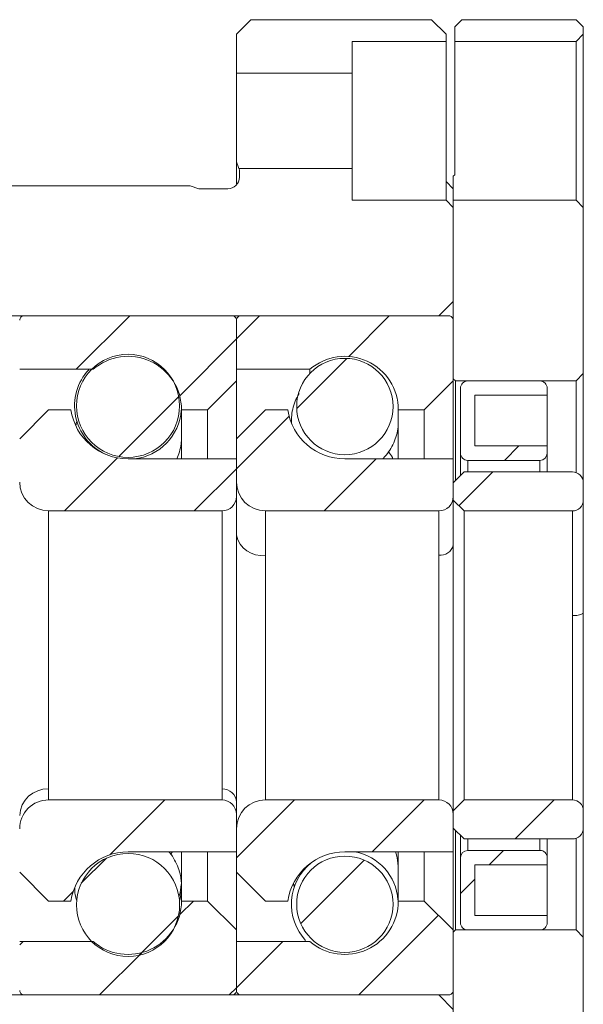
# Model space of a CAD drawing. Header units: millimetres. Extents: x 109 to 223, y 63 to 132.
# Tile 4 of 4: x 204 to 223, y 89 to 123. Entities that reach past the tile are written whole.
import ezdxf

# ---------------------------------------------------------------- set-up
doc = ezdxf.new("R2010")
doc.units = ezdxf.units.MM

msp = doc.modelspace()

# ---------------------------------------------------------------- hatches: boundary and pattern name
at = {"linetype": 'Continuous', "lineweight": 0}
h = msp.add_hatch(dxfattribs=at)
h.set_pattern_fill('ANSI31', style=0)
edge = h.paths.add_edge_path(flags=0)
edge.add_spline(control_points=[(206.227, 111.352), (207.616, 112.552), (209.286, 111.788), (209.286, 109.952)], knot_values=[0, 0, 0, 0, 0.897892, 0.897892, 0.897892, 0.897892], weights=[0.676215, 0.412994, 0.412994, 0.676215], degree=3, periodic=0)
edge.add_line((209.286, 109.952), (210.186, 109.952))
edge.add_line((210.186, 109.952), (211.186, 110.952))
edge.add_line((211.186, 110.952), (211.186, 113.052))
edge.add_spline(control_points=[(211.186, 113.052), (211.186, 113.14), (211.124, 113.202), (211.036, 113.202)], knot_values=[0.063141, 0.063141, 0.063141, 0.063141, 0.936859, 0.936859, 0.936859, 0.936859], weights=[0.692245, 0.557076, 0.557076, 0.692245], degree=3, periodic=0)
edge.add_line((211.036, 113.202), (203.836, 113.202))
edge.add_spline(control_points=[(203.836, 113.202), (203.748, 113.202), (203.686, 113.14), (203.686, 113.052)], knot_values=[0.063141, 0.063141, 0.063141, 0.063141, 0.936859, 0.936859, 0.936859, 0.936859], weights=[0.692245, 0.557076, 0.557076, 0.692245], degree=3, periodic=0)
edge.add_line((203.686, 113.052), (203.686, 111.352))
edge.add_line((203.686, 111.352), (206.227, 111.352))
h = msp.add_hatch(dxfattribs=at)
h.set_pattern_fill('ANSI31', style=0)
edge = h.paths.add_edge_path(flags=0)
edge.add_spline(control_points=[(213.727, 111.352), (215.116, 112.552), (216.786, 111.788), (216.786, 109.952)], knot_values=[0, 0, 0, 0, 0.897892, 0.897892, 0.897892, 0.897892], weights=[0.543054, 0.331666, 0.331666, 0.543054], degree=3, periodic=0)
edge.add_line((216.786, 109.952), (217.686, 109.952))
edge.add_line((217.686, 109.952), (218.686, 110.952))
edge.add_line((218.686, 110.952), (218.686, 113.052))
edge.add_spline(control_points=[(218.686, 113.052), (218.686, 113.14), (218.624, 113.202), (218.536, 113.202)], knot_values=[0.063141, 0.063141, 0.063141, 0.063141, 0.936859, 0.936859, 0.936859, 0.936859], weights=[0.555927, 0.447375, 0.447375, 0.555927], degree=3, periodic=0)
edge.add_line((218.536, 113.202), (211.336, 113.202))
edge.add_spline(control_points=[(211.336, 113.202), (211.248, 113.202), (211.186, 113.14), (211.186, 113.052)], knot_values=[0.063141, 0.063141, 0.063141, 0.063141, 0.936859, 0.936859, 0.936859, 0.936859], weights=[0.555927, 0.447375, 0.447375, 0.555927], degree=3, periodic=0)
edge.add_line((211.186, 113.052), (211.186, 111.352))
edge.add_line((211.186, 111.352), (213.727, 111.352))
h = msp.add_hatch(dxfattribs=at)
h.set_pattern_fill('ANSI31', style=0)
edge = h.paths.add_edge_path(flags=0)
edge.add_spline(control_points=[(207.436, 108.305), (207.637, 108.305), (207.84, 108.339), (208.029, 108.406), (208.217, 108.472), (208.397, 108.572), (208.552, 108.697), (208.708, 108.822), (208.844, 108.976), (208.95, 109.145), (209.055, 109.314), (209.133, 109.504), (209.176, 109.699), (209.22, 109.894), (209.23, 110.099), (209.207, 110.297), (209.184, 110.495), (209.126, 110.692), (209.038, 110.871), (208.95, 111.051), (208.83, 111.217), (208.688, 111.357), (208.546, 111.498), (208.378, 111.615), (208.198, 111.7), (208.017, 111.786), (207.819, 111.841), (207.621, 111.861), (207.422, 111.882), (207.218, 111.869), (207.023, 111.823), (206.829, 111.776), (206.64, 111.696), (206.472, 111.588), (206.305, 111.48), (206.153, 111.342), (206.03, 111.185), (205.907, 111.027), (205.81, 110.846), (205.746, 110.657), (205.683, 110.468), (205.651, 110.266), (205.653, 110.066), (205.656, 109.866), (205.693, 109.664), (205.761, 109.477), (205.829, 109.289), (205.931, 109.111), (206.058, 108.957), (206.184, 108.803), (206.339, 108.668), (206.51, 108.564), (206.68, 108.461), (206.871, 108.385), (207.066, 108.344), (207.188, 108.318), (207.312, 108.305), (207.436, 108.305)], knot_values=[0, 0, 0, 0, 0.001203, 0.001203, 0.001203, 0.0024, 0.0024, 0.0024, 0.003597, 0.003597, 0.003597, 0.004795, 0.004795, 0.004795, 0.005992, 0.005992, 0.005992, 0.007189, 0.007189, 0.007189, 0.008387, 0.008387, 0.008387, 0.009584, 0.009584, 0.009584, 0.010781, 0.010781, 0.010781, 0.011979, 0.011979, 0.011979, 0.013176, 0.013176, 0.013176, 0.014373, 0.014373, 0.014373, 0.015571, 0.015571, 0.015571, 0.016768, 0.016768, 0.016768, 0.017965, 0.017965, 0.017965, 0.019162, 0.019162, 0.019162, 0.02036, 0.02036, 0.02036, 0.021557, 0.021557, 0.021557, 0.022295, 0.022295, 0.022295, 0.022295], weights=[1, 1, 1, 1, 1, 1, 1, 1, 1, 1, 1, 1, 1, 1, 1, 1, 1, 1, 1, 1, 1, 1, 1, 1, 1, 1, 1, 1, 1, 1, 1, 1, 1, 1, 1, 1, 1, 1, 1, 1, 1, 1, 1, 1, 1, 1, 1, 1, 1, 1, 1, 1, 1, 1, 1, 1, 1, 1], degree=3, periodic=0)
h = msp.add_hatch(dxfattribs=at)
h.set_pattern_fill('ANSI31', style=0)
edge = h.paths.add_edge_path(flags=0)
edge.add_spline(control_points=[(214.936, 108.397), (215.053, 108.397), (215.17, 108.41), (215.285, 108.434), (215.467, 108.473), (215.645, 108.544), (215.805, 108.641), (215.964, 108.739), (216.109, 108.865), (216.227, 109.009), (216.345, 109.154), (216.44, 109.32), (216.504, 109.496), (216.567, 109.671), (216.601, 109.86), (216.603, 110.047), (216.605, 110.233), (216.575, 110.423), (216.515, 110.6), (216.456, 110.776), (216.364, 110.945), (216.249, 111.092), (216.134, 111.239), (215.992, 111.368), (215.835, 111.469), (215.678, 111.57), (215.501, 111.644), (215.32, 111.687), (215.138, 111.73), (214.947, 111.742), (214.761, 111.723), (214.575, 111.703), (214.391, 111.651), (214.222, 111.571), (214.053, 111.491), (213.896, 111.381), (213.764, 111.25), (213.631, 111.119), (213.519, 110.963), (213.437, 110.795), (213.356, 110.627), (213.302, 110.443), (213.28, 110.258), (213.258, 110.072), (213.269, 109.881), (213.31, 109.699), (213.351, 109.517), (213.423, 109.339), (213.522, 109.181), (213.621, 109.023), (213.749, 108.879), (213.895, 108.763), (214.04, 108.646), (214.208, 108.553), (214.384, 108.491), (214.56, 108.43), (214.75, 108.397), (214.936, 108.397)], knot_values=[0, 0, 0, 0, 0.000701, 0.000701, 0.000701, 0.00183, 0.00183, 0.00183, 0.00296, 0.00296, 0.00296, 0.004089, 0.004089, 0.004089, 0.005219, 0.005219, 0.005219, 0.006348, 0.006348, 0.006348, 0.007478, 0.007478, 0.007478, 0.008607, 0.008607, 0.008607, 0.009737, 0.009737, 0.009737, 0.010866, 0.010866, 0.010866, 0.011996, 0.011996, 0.011996, 0.013125, 0.013125, 0.013125, 0.014255, 0.014255, 0.014255, 0.015385, 0.015385, 0.015385, 0.016514, 0.016514, 0.016514, 0.017644, 0.017644, 0.017644, 0.018773, 0.018773, 0.018773, 0.019903, 0.019903, 0.019903, 0.021032, 0.021032, 0.021032, 0.021032], weights=[1, 1, 1, 1, 1, 1, 1, 1, 1, 1, 1, 1, 1, 1, 1, 1, 1, 1, 1, 1, 1, 1, 1, 1, 1, 1, 1, 1, 1, 1, 1, 1, 1, 1, 1, 1, 1, 1, 1, 1, 1, 1, 1, 1, 1, 1, 1, 1, 1, 1, 1, 1, 1, 1, 1, 1, 1, 1], degree=3, periodic=0)
h = msp.add_hatch(dxfattribs=at)
h.set_pattern_fill('ANSI31', style=0)
edge = h.paths.add_edge_path(flags=0)
edge.add_line((219.186, 108.202), (221.686, 108.202))
edge.add_spline(control_points=[(221.686, 108.202), (221.833, 108.202), (221.936, 108.305), (221.936, 108.452)], knot_values=[0, 0, 0, 0, 0.873717, 0.873717, 0.873717, 0.873717], weights=[0.478289, 0.384897, 0.384897, 0.478289], degree=3, periodic=0)
edge.add_line((221.936, 108.452), (221.936, 108.702))
edge.add_line((221.936, 108.702), (219.436, 108.702))
edge.add_line((219.436, 108.702), (219.436, 110.452))
edge.add_line((219.436, 110.452), (221.936, 110.452))
edge.add_line((221.936, 110.452), (221.936, 110.702))
edge.add_spline(control_points=[(221.936, 110.702), (221.936, 110.848), (221.833, 110.952), (221.686, 110.952)], knot_values=[0, 0, 0, 0, 0.873717, 0.873717, 0.873717, 0.873717], weights=[0.478289, 0.384897, 0.384897, 0.478289], degree=3, periodic=0)
edge.add_line((221.686, 110.952), (219.186, 110.952))
edge.add_spline(control_points=[(219.186, 110.952), (219.04, 110.952), (218.936, 110.848), (218.936, 110.702)], knot_values=[0.063141, 0.063141, 0.063141, 0.063141, 0.936859, 0.936859, 0.936859, 0.936859], weights=[0.478289, 0.384897, 0.384897, 0.478289], degree=3, periodic=0)
edge.add_line((218.936, 110.702), (218.936, 108.452))
edge.add_spline(control_points=[(218.936, 108.452), (218.936, 108.305), (219.04, 108.202), (219.186, 108.202)], knot_values=[0.063141, 0.063141, 0.063141, 0.063141, 0.936859, 0.936859, 0.936859, 0.936859], weights=[0.478289, 0.384897, 0.384897, 0.478289], degree=3, periodic=0)
h = msp.add_hatch(dxfattribs=at)
h.set_pattern_fill('ANSI31', style=0)
edge = h.paths.add_edge_path(flags=0)
edge.add_spline(control_points=[(203.686, 107.452), (203.686, 106.866), (204.1, 106.452), (204.686, 106.452)], knot_values=[0, 0, 0, 0, 0.873717, 0.873717, 0.873717, 0.873717], weights=[0.692245, 0.557076, 0.557076, 0.692245], degree=3, periodic=0)
edge.add_line((204.686, 106.452), (210.686, 106.452))
edge.add_spline(control_points=[(210.686, 106.452), (210.979, 106.452), (211.186, 106.659), (211.186, 106.952)], knot_values=[0, 0, 0, 0, 0.873717, 0.873717, 0.873717, 0.873717], weights=[0.692245, 0.557076, 0.557076, 0.692245], degree=3, periodic=0)
edge.add_line((211.186, 106.952), (211.186, 108.252))
edge.add_line((211.186, 108.252), (207.436, 108.252))
edge.add_spline(control_points=[(207.436, 108.252), (206.4, 108.252), (205.614, 108.927), (205.459, 109.952)], knot_values=[0.067632, 0.067632, 0.067632, 0.067632, 0.932368, 0.932368, 0.932368, 0.932368], weights=[0.695322, 0.583277, 0.583277, 0.695322], degree=3, periodic=0)
edge.add_line((205.459, 109.952), (204.686, 109.952))
edge.add_line((204.686, 109.952), (203.686, 108.952))
edge.add_line((203.686, 108.952), (203.686, 107.452))
h = msp.add_hatch(dxfattribs=at)
h.set_pattern_fill('ANSI31', style=0)
edge = h.paths.add_edge_path(flags=0)
edge.add_spline(control_points=[(211.186, 107.452), (211.186, 106.866), (211.6, 106.452), (212.186, 106.452)], knot_values=[0, 0, 0, 0, 0.873717, 0.873717, 0.873717, 0.873717], weights=[0.555927, 0.447375, 0.447375, 0.555927], degree=3, periodic=0)
edge.add_line((212.186, 106.452), (218.186, 106.452))
edge.add_spline(control_points=[(218.186, 106.452), (218.479, 106.452), (218.686, 106.659), (218.686, 106.952)], knot_values=[0, 0, 0, 0, 0.873717, 0.873717, 0.873717, 0.873717], weights=[0.555927, 0.447375, 0.447375, 0.555927], degree=3, periodic=0)
edge.add_line((218.686, 106.952), (218.686, 108.252))
edge.add_line((218.686, 108.252), (214.936, 108.252))
edge.add_spline(control_points=[(214.936, 108.252), (213.9, 108.252), (213.114, 108.927), (212.959, 109.952)], knot_values=[0.067632, 0.067632, 0.067632, 0.067632, 0.932368, 0.932368, 0.932368, 0.932368], weights=[0.558398, 0.468417, 0.468417, 0.558398], degree=3, periodic=0)
edge.add_line((212.959, 109.952), (212.186, 109.952))
edge.add_line((212.186, 109.952), (211.186, 108.952))
edge.add_line((211.186, 108.952), (211.186, 107.452))
h = msp.add_hatch(dxfattribs=at)
h.set_pattern_fill('ANSI31', style=0)
edge = h.paths.add_edge_path(flags=0)
edge.add_line((218.686, 107.427), (218.686, 106.827))
edge.add_line((218.686, 106.827), (219.061, 106.452))
edge.add_line((219.061, 106.452), (222.811, 106.452))
edge.add_spline(control_points=[(222.811, 106.452), (223.031, 106.452), (223.186, 106.607), (223.186, 106.827)], knot_values=[0, 0, 0, 0, 0.873717, 0.873717, 0.873717, 0.873717], weights=[0.487699, 0.39247, 0.39247, 0.487699], degree=3, periodic=0)
edge.add_line((223.186, 106.827), (223.186, 107.427))
edge.add_spline(control_points=[(223.186, 107.427), (223.186, 107.647), (223.031, 107.802), (222.811, 107.802)], knot_values=[0, 0, 0, 0, 0.873717, 0.873717, 0.873717, 0.873717], weights=[0.487699, 0.39247, 0.39247, 0.487699], degree=3, periodic=0)
edge.add_line((222.811, 107.802), (219.061, 107.802))
edge.add_line((219.061, 107.802), (218.686, 107.427))
h = msp.add_hatch(dxfattribs=at)
h.set_pattern_fill('ANSI31', style=0)
edge = h.paths.add_edge_path(flags=0)
edge.add_spline(control_points=[(211.186, 95.952), (211.186, 96.245), (210.979, 96.452), (210.686, 96.452)], knot_values=[0.063141, 0.063141, 0.063141, 0.063141, 0.936859, 0.936859, 0.936859, 0.936859], weights=[0.692245, 0.557076, 0.557076, 0.692245], degree=3, periodic=0)
edge.add_line((210.686, 96.452), (204.686, 96.452))
edge.add_spline(control_points=[(204.686, 96.452), (204.1, 96.452), (203.686, 96.038), (203.686, 95.452)], knot_values=[0.063141, 0.063141, 0.063141, 0.063141, 0.936859, 0.936859, 0.936859, 0.936859], weights=[0.692245, 0.557076, 0.557076, 0.692245], degree=3, periodic=0)
edge.add_line((203.686, 95.452), (203.686, 93.952))
edge.add_line((203.686, 93.952), (204.686, 92.952))
edge.add_line((204.686, 92.952), (205.459, 92.952))
edge.add_spline(control_points=[(205.459, 92.952), (205.614, 93.976), (206.4, 94.652), (207.436, 94.652)], knot_values=[0, 0, 0, 0, 0.864735, 0.864735, 0.864735, 0.864735], weights=[0.695322, 0.583277, 0.583277, 0.695322], degree=3, periodic=0)
edge.add_line((207.436, 94.652), (211.186, 94.652))
edge.add_line((211.186, 94.652), (211.186, 95.952))
h = msp.add_hatch(dxfattribs=at)
h.set_pattern_fill('ANSI31', style=0)
edge = h.paths.add_edge_path(flags=0)
edge.add_spline(control_points=[(218.686, 95.952), (218.686, 96.245), (218.479, 96.452), (218.186, 96.452)], knot_values=[0.063141, 0.063141, 0.063141, 0.063141, 0.936859, 0.936859, 0.936859, 0.936859], weights=[0.555927, 0.447375, 0.447375, 0.555927], degree=3, periodic=0)
edge.add_line((218.186, 96.452), (212.186, 96.452))
edge.add_spline(control_points=[(212.186, 96.452), (211.6, 96.452), (211.186, 96.038), (211.186, 95.452)], knot_values=[0.063141, 0.063141, 0.063141, 0.063141, 0.936859, 0.936859, 0.936859, 0.936859], weights=[0.555927, 0.447375, 0.447375, 0.555927], degree=3, periodic=0)
edge.add_line((211.186, 95.452), (211.186, 93.952))
edge.add_line((211.186, 93.952), (212.186, 92.952))
edge.add_line((212.186, 92.952), (212.959, 92.952))
edge.add_spline(control_points=[(212.959, 92.952), (213.114, 93.976), (213.9, 94.652), (214.936, 94.652)], knot_values=[0, 0, 0, 0, 0.864735, 0.864735, 0.864735, 0.864735], weights=[0.558398, 0.468417, 0.468417, 0.558398], degree=3, periodic=0)
edge.add_line((214.936, 94.652), (218.686, 94.652))
edge.add_line((218.686, 94.652), (218.686, 95.952))
h = msp.add_hatch(dxfattribs=at)
h.set_pattern_fill('ANSI31', style=0)
edge = h.paths.add_edge_path(flags=0)
edge.add_spline(control_points=[(223.186, 96.077), (223.186, 96.297), (223.031, 96.452), (222.811, 96.452)], knot_values=[0.063141, 0.063141, 0.063141, 0.063141, 0.936859, 0.936859, 0.936859, 0.936859], weights=[0.487699, 0.39247, 0.39247, 0.487699], degree=3, periodic=0)
edge.add_line((222.811, 96.452), (219.061, 96.452))
edge.add_line((219.061, 96.452), (218.686, 96.077))
edge.add_line((218.686, 96.077), (218.686, 95.477))
edge.add_line((218.686, 95.477), (219.061, 95.102))
edge.add_line((219.061, 95.102), (222.811, 95.102))
edge.add_spline(control_points=[(222.811, 95.102), (223.031, 95.102), (223.186, 95.257), (223.186, 95.477)], knot_values=[0.063141, 0.063141, 0.063141, 0.063141, 0.936859, 0.936859, 0.936859, 0.936859], weights=[0.487699, 0.39247, 0.39247, 0.487699], degree=3, periodic=0)
edge.add_line((223.186, 95.477), (223.186, 96.077))
h = msp.add_hatch(dxfattribs=at)
h.set_pattern_fill('ANSI31', style=0)
edge = h.paths.add_edge_path(flags=0)
edge.add_spline(control_points=[(207.436, 94.599), (207.236, 94.599), (207.032, 94.564), (206.843, 94.498), (206.655, 94.431), (206.476, 94.332), (206.32, 94.207), (206.165, 94.082), (206.028, 93.928), (205.923, 93.759), (205.817, 93.589), (205.739, 93.4), (205.696, 93.205), (205.652, 93.01), (205.642, 92.805), (205.665, 92.607), (205.689, 92.409), (205.747, 92.212), (205.834, 92.032), (205.922, 91.853), (206.042, 91.687), (206.184, 91.546), (206.326, 91.406), (206.494, 91.289), (206.675, 91.204), (206.855, 91.118), (207.053, 91.063), (207.252, 91.042), (207.45, 91.022), (207.655, 91.035), (207.849, 91.081), (208.043, 91.127), (208.232, 91.208), (208.4, 91.316), (208.568, 91.424), (208.719, 91.562), (208.842, 91.719), (208.965, 91.877), (209.062, 92.057), (209.126, 92.246), (209.19, 92.436), (209.222, 92.638), (209.219, 92.838), (209.217, 93.037), (209.18, 93.239), (209.111, 93.427), (209.043, 93.614), (208.941, 93.793), (208.815, 93.947), (208.688, 94.101), (208.533, 94.236), (208.363, 94.34), (208.192, 94.443), (208.001, 94.519), (207.806, 94.56), (207.685, 94.586), (207.56, 94.599), (207.436, 94.599)], knot_values=[0, 0, 0, 0, 0.001203, 0.001203, 0.001203, 0.0024, 0.0024, 0.0024, 0.003597, 0.003597, 0.003597, 0.004795, 0.004795, 0.004795, 0.005992, 0.005992, 0.005992, 0.007189, 0.007189, 0.007189, 0.008387, 0.008387, 0.008387, 0.009584, 0.009584, 0.009584, 0.010781, 0.010781, 0.010781, 0.011979, 0.011979, 0.011979, 0.013176, 0.013176, 0.013176, 0.014373, 0.014373, 0.014373, 0.015571, 0.015571, 0.015571, 0.016768, 0.016768, 0.016768, 0.017965, 0.017965, 0.017965, 0.019162, 0.019162, 0.019162, 0.02036, 0.02036, 0.02036, 0.021557, 0.021557, 0.021557, 0.022295, 0.022295, 0.022295, 0.022295], weights=[1, 1, 1, 1, 1, 1, 1, 1, 1, 1, 1, 1, 1, 1, 1, 1, 1, 1, 1, 1, 1, 1, 1, 1, 1, 1, 1, 1, 1, 1, 1, 1, 1, 1, 1, 1, 1, 1, 1, 1, 1, 1, 1, 1, 1, 1, 1, 1, 1, 1, 1, 1, 1, 1, 1, 1, 1, 1], degree=3, periodic=0)
h = msp.add_hatch(dxfattribs=at)
h.set_pattern_fill('ANSI31', style=0)
edge = h.paths.add_edge_path(flags=0)
edge.add_spline(control_points=[(214.936, 94.506), (214.757, 94.506), (214.575, 94.477), (214.405, 94.42), (214.228, 94.36), (214.059, 94.269), (213.912, 94.155), (213.765, 94.04), (213.635, 93.899), (213.534, 93.742), (213.433, 93.585), (213.358, 93.408), (213.315, 93.227), (213.271, 93.045), (213.259, 92.854), (213.278, 92.668), (213.297, 92.482), (213.348, 92.298), (213.428, 92.129), (213.507, 91.96), (213.617, 91.802), (213.748, 91.669), (213.879, 91.536), (214.035, 91.424), (214.202, 91.342), (214.37, 91.26), (214.554, 91.206), (214.739, 91.184), (214.924, 91.161), (215.116, 91.171), (215.298, 91.212), (215.48, 91.252), (215.658, 91.325), (215.817, 91.423), (215.975, 91.522), (216.119, 91.649), (216.236, 91.794), (216.353, 91.94), (216.446, 92.107), (216.508, 92.283), (216.57, 92.459), (216.603, 92.648), (216.604, 92.835), (216.604, 93.022), (216.572, 93.211), (216.511, 93.387), (216.45, 93.563), (216.357, 93.732), (216.241, 93.878), (216.125, 94.024), (215.981, 94.151), (215.823, 94.251), (215.666, 94.35), (215.488, 94.423), (215.306, 94.465), (215.185, 94.492), (215.06, 94.506), (214.936, 94.506)], knot_values=[0, 0, 0, 0, 0.001076, 0.001076, 0.001076, 0.002197, 0.002197, 0.002197, 0.003318, 0.003318, 0.003318, 0.004439, 0.004439, 0.004439, 0.00556, 0.00556, 0.00556, 0.006681, 0.006681, 0.006681, 0.007802, 0.007802, 0.007802, 0.008923, 0.008923, 0.008923, 0.010044, 0.010044, 0.010044, 0.011164, 0.011164, 0.011164, 0.012285, 0.012285, 0.012285, 0.013406, 0.013406, 0.013406, 0.014527, 0.014527, 0.014527, 0.015648, 0.015648, 0.015648, 0.016769, 0.016769, 0.016769, 0.01789, 0.01789, 0.01789, 0.019011, 0.019011, 0.019011, 0.020132, 0.020132, 0.020132, 0.020871, 0.020871, 0.020871, 0.020871], weights=[1, 1, 1, 1, 1, 1, 1, 1, 1, 1, 1, 1, 1, 1, 1, 1, 1, 1, 1, 1, 1, 1, 1, 1, 1, 1, 1, 1, 1, 1, 1, 1, 1, 1, 1, 1, 1, 1, 1, 1, 1, 1, 1, 1, 1, 1, 1, 1, 1, 1, 1, 1, 1, 1, 1, 1, 1, 1], degree=3, periodic=0)
h = msp.add_hatch(dxfattribs=at)
h.set_pattern_fill('ANSI31', style=0)
edge = h.paths.add_edge_path(flags=0)
edge.add_line((221.936, 94.202), (221.936, 94.452))
edge.add_spline(control_points=[(221.936, 94.452), (221.936, 94.598), (221.833, 94.702), (221.686, 94.702)], knot_values=[0.063141, 0.063141, 0.063141, 0.063141, 0.936859, 0.936859, 0.936859, 0.936859], weights=[0.478289, 0.384897, 0.384897, 0.478289], degree=3, periodic=0)
edge.add_line((221.686, 94.702), (219.186, 94.702))
edge.add_spline(control_points=[(219.186, 94.702), (219.04, 94.702), (218.936, 94.598), (218.936, 94.452)], knot_values=[0, 0, 0, 0, 0.873717, 0.873717, 0.873717, 0.873717], weights=[0.478289, 0.384897, 0.384897, 0.478289], degree=3, periodic=0)
edge.add_line((218.936, 94.452), (218.936, 92.202))
edge.add_spline(control_points=[(218.936, 92.202), (218.936, 92.055), (219.04, 91.952), (219.186, 91.952)], knot_values=[0, 0, 0, 0, 0.873717, 0.873717, 0.873717, 0.873717], weights=[0.478289, 0.384897, 0.384897, 0.478289], degree=3, periodic=0)
edge.add_line((219.186, 91.952), (221.686, 91.952))
edge.add_spline(control_points=[(221.686, 91.952), (221.833, 91.952), (221.936, 92.055), (221.936, 92.202)], knot_values=[0.063141, 0.063141, 0.063141, 0.063141, 0.936859, 0.936859, 0.936859, 0.936859], weights=[0.478289, 0.384897, 0.384897, 0.478289], degree=3, periodic=0)
edge.add_line((221.936, 92.202), (221.936, 92.452))
edge.add_line((221.936, 92.452), (219.436, 92.452))
edge.add_line((219.436, 92.452), (219.436, 94.202))
edge.add_line((219.436, 94.202), (221.936, 94.202))
h = msp.add_hatch(dxfattribs=at)
h.set_pattern_fill('ANSI31', style=0)
edge = h.paths.add_edge_path(flags=0)
edge.add_spline(control_points=[(209.286, 92.952), (209.286, 91.116), (207.616, 90.352), (206.227, 91.552)], knot_values=[0.051054, 0.051054, 0.051054, 0.051054, 0.948946, 0.948946, 0.948946, 0.948946], weights=[0.676215, 0.412994, 0.412994, 0.676215], degree=3, periodic=0)
edge.add_line((206.227, 91.552), (203.686, 91.552))
edge.add_line((203.686, 91.552), (203.686, 89.852))
edge.add_spline(control_points=[(203.686, 89.852), (203.686, 89.764), (203.748, 89.702), (203.836, 89.702)], knot_values=[0, 0, 0, 0, 0.873717, 0.873717, 0.873717, 0.873717], weights=[0.692245, 0.557076, 0.557076, 0.692245], degree=3, periodic=0)
edge.add_line((203.836, 89.702), (211.036, 89.702))
edge.add_spline(control_points=[(211.036, 89.702), (211.124, 89.702), (211.186, 89.764), (211.186, 89.852)], knot_values=[0, 0, 0, 0, 0.873717, 0.873717, 0.873717, 0.873717], weights=[0.692245, 0.557076, 0.557076, 0.692245], degree=3, periodic=0)
edge.add_line((211.186, 89.852), (211.186, 91.952))
edge.add_line((211.186, 91.952), (210.186, 92.952))
edge.add_line((210.186, 92.952), (209.286, 92.952))
h = msp.add_hatch(dxfattribs=at)
h.set_pattern_fill('ANSI31', style=0)
edge = h.paths.add_edge_path(flags=0)
edge.add_spline(control_points=[(216.786, 92.952), (216.786, 91.116), (215.116, 90.352), (213.727, 91.552)], knot_values=[0.051054, 0.051054, 0.051054, 0.051054, 0.948946, 0.948946, 0.948946, 0.948946], weights=[0.543054, 0.331666, 0.331666, 0.543054], degree=3, periodic=0)
edge.add_line((213.727, 91.552), (211.186, 91.552))
edge.add_line((211.186, 91.552), (211.186, 89.852))
edge.add_spline(control_points=[(211.186, 89.852), (211.186, 89.764), (211.248, 89.702), (211.336, 89.702)], knot_values=[0, 0, 0, 0, 0.873717, 0.873717, 0.873717, 0.873717], weights=[0.555927, 0.447375, 0.447375, 0.555927], degree=3, periodic=0)
edge.add_line((211.336, 89.702), (218.536, 89.702))
edge.add_spline(control_points=[(218.536, 89.702), (218.624, 89.702), (218.686, 89.764), (218.686, 89.852)], knot_values=[0, 0, 0, 0, 0.873717, 0.873717, 0.873717, 0.873717], weights=[0.555927, 0.447375, 0.447375, 0.555927], degree=3, periodic=0)
edge.add_line((218.686, 89.852), (218.686, 91.952))
edge.add_line((218.686, 91.952), (217.686, 92.952))
edge.add_line((217.686, 92.952), (216.786, 92.952))

# ---------------------------------------------------------------- linework, layer by layer
at = {"color": 7, "linetype": 'Continuous', "lineweight": 15}
for p, q in [((211.186, 122.952), (211.686, 123.452)), ((211.686, 123.452), (217.936, 123.452)), ((217.936, 123.452), (218.436, 122.952)), ((218.736, 123.202), (218.986, 123.452)), ((218.986, 123.452), (222.936, 123.452)), ((222.936, 123.452), (223.186, 123.202)), ((218.736, 122.702), (218.736, 123.202)), ((223.186, 123.202), (223.186, 122.952)), ((211.186, 121.602), (211.186, 122.952)), ((215.186, 122.702), (218.436, 122.702)), ((215.186, 122.702), (215.186, 121.602)), ((218.436, 122.952), (218.436, 122.702)), ((218.436, 117.856), (218.436, 122.702)), ((218.736, 122.702), (218.736, 118.08)), ((218.736, 122.702), (222.936, 122.702)), ((222.936, 122.702), (223.186, 122.952)), ((222.936, 117.202), (222.936, 122.702)), ((223.186, 116.952), (223.186, 122.952)), ((211.186, 121.602), (211.186, 118.531)), ((211.186, 121.602), (215.186, 121.602)), ((215.186, 118.302), (215.186, 121.602)), ((211.186, 118.531), (211.186, 117.768)), ((211.27, 118.302), (211.286, 118.252)), ((215.186, 118.302), (211.27, 118.302)), ((211.286, 118.002), (211.286, 118.252)), ((215.186, 118.302), (215.186, 117.202)), ((218.736, 118.08), (218.686, 118.035)), ((218.686, 118.035), (218.686, 117.202)), ((183.686, 117.702), (209.586, 117.702)), ((209.586, 117.702), (209.886, 117.602)), ((209.886, 117.602), (210.886, 117.602)), ((218.436, 117.856), (218.436, 117.202)), ((218.686, 117.596), (218.436, 117.856)), ((218.436, 117.202), (215.186, 117.202)), ((218.686, 116.952), (218.436, 117.202)), ((218.686, 111.027), (218.686, 117.202)), ((222.936, 117.202), (218.686, 117.202)), ((218.686, 116.952), (218.686, 113.702)), ((223.186, 116.952), (222.936, 117.202)), ((223.186, 116.952), (223.186, 111.202)), ((218.186, 113.202), (218.686, 113.702)), ((190.136, 113.202), (218.186, 113.202)), ((203.836, 113.202), (211.036, 113.202)), ((211.336, 113.202), (218.536, 113.202)), ((211.186, 111.352), (211.186, 113.052)), ((211.186, 113.052), (211.186, 110.952)), ((218.686, 113.052), (218.686, 110.952)), ((203.686, 111.352), (206.227, 111.352)), ((211.186, 111.352), (213.727, 111.352)), ((213.727, 111.224), (213.727, 111.352)), ((222.936, 110.952), (223.186, 111.202)), ((223.186, 107.442), (223.186, 111.202)), ((210.186, 109.952), (211.186, 110.952)), ((211.186, 108.952), (211.186, 110.952)), ((217.686, 109.952), (218.686, 110.952)), ((218.686, 111.027), (218.761, 110.952)), ((218.686, 108.252), (218.686, 110.952)), ((218.761, 110.952), (222.936, 110.952)), ((218.761, 107.502), (218.761, 110.952)), ((219.186, 110.952), (221.686, 110.952)), ((222.936, 110.952), (222.936, 107.788)), ((218.936, 108.452), (218.936, 110.702)), ((219.436, 110.452), (221.936, 110.452)), ((219.436, 110.452), (219.436, 108.702)), ((221.936, 110.702), (221.936, 110.452)), ((221.936, 108.702), (221.936, 110.452)), ((203.686, 108.952), (204.686, 109.952)), ((204.686, 109.952), (205.459, 109.952)), ((209.286, 109.952), (210.186, 109.952)), ((209.286, 109.952), (209.286, 108.252)), ((210.186, 109.952), (210.186, 108.252)), ((211.186, 108.952), (212.186, 109.952)), ((212.186, 109.952), (212.959, 109.952)), ((216.786, 109.952), (217.686, 109.952)), ((216.786, 109.952), (216.786, 108.252)), ((217.686, 109.952), (217.686, 108.252)), ((211.186, 107.452), (211.186, 108.952)), ((219.436, 108.702), (221.936, 108.702)), ((221.936, 108.702), (221.936, 108.452)), ((218.936, 108.452), (218.936, 107.677)), ((221.936, 107.802), (221.936, 108.452)), ((207.436, 108.252), (211.186, 108.252)), ((211.186, 108.252), (211.186, 106.952)), ((214.936, 108.252), (218.686, 108.252)), ((218.686, 108.252), (218.686, 106.952)), ((219.186, 108.202), (221.686, 108.202)), ((219.186, 107.802), (219.186, 108.202)), ((221.686, 107.802), (221.686, 108.202)), ((218.686, 107.427), (219.061, 107.802)), ((219.061, 107.802), (222.811, 107.802)), ((218.686, 106.827), (218.686, 107.427)), ((223.186, 107.427), (223.186, 106.827)), ((211.186, 96.369), (211.186, 106.952)), ((218.686, 106.827), (219.061, 106.452)), ((218.686, 106.827), (218.686, 96.077)), ((218.686, 105.265), (218.686, 106.802)), ((223.186, 102.931), (223.186, 106.827)), ((204.686, 106.452), (210.686, 106.452)), ((204.686, 96.831), (204.686, 106.452)), ((210.686, 106.452), (210.686, 96.831)), ((212.186, 106.452), (218.186, 106.452)), ((212.186, 104.918), (212.186, 106.452)), ((218.186, 106.452), (218.186, 104.918)), ((219.061, 106.452), (222.811, 106.452)), ((219.061, 106.452), (219.061, 96.452)), ((222.811, 106.452), (222.811, 102.828)), ((218.686, 96.102), (218.686, 105.265)), ((212.186, 96.452), (212.186, 104.918)), ((218.186, 104.918), (218.186, 96.452)), ((223.186, 96.077), (223.186, 102.931)), ((222.811, 102.828), (222.811, 96.452)), ((204.686, 96.452), (204.686, 96.831)), ((210.686, 96.831), (210.686, 96.452)), ((210.686, 96.452), (204.686, 96.452)), ((218.186, 96.452), (212.186, 96.452)), ((219.061, 96.452), (218.686, 96.077)), ((222.811, 96.452), (219.061, 96.452)), ((211.186, 95.952), (211.186, 96.369)), ((211.186, 95.952), (211.186, 94.652)), ((218.686, 95.477), (218.686, 96.077)), ((218.686, 95.952), (218.686, 94.652)), ((223.186, 96.077), (223.186, 95.477)), ((211.186, 93.952), (211.186, 95.452)), ((219.061, 95.102), (218.686, 95.477)), ((223.186, 91.702), (223.186, 95.464)), ((218.761, 91.952), (218.761, 95.402)), ((218.936, 95.227), (218.936, 94.452)), ((222.811, 95.102), (219.061, 95.102)), ((219.186, 94.702), (219.186, 95.102)), ((221.686, 94.702), (221.686, 95.102)), ((221.936, 94.452), (221.936, 95.102)), ((222.936, 95.112), (222.936, 91.952)), ((211.186, 94.652), (207.436, 94.652)), ((209.286, 94.652), (209.286, 93.596)), ((210.186, 94.652), (210.186, 92.952)), ((218.686, 94.652), (214.936, 94.652)), ((216.786, 94.652), (216.786, 92.952)), ((217.686, 94.652), (217.686, 92.952)), ((218.686, 91.952), (218.686, 94.652)), ((218.936, 92.202), (218.936, 94.452)), ((221.686, 94.702), (219.186, 94.702)), ((221.936, 94.452), (221.936, 94.202)), ((221.936, 94.202), (219.436, 94.202)), ((219.436, 94.202), (219.436, 92.452)), ((221.936, 92.452), (221.936, 94.202)), ((204.686, 92.952), (203.686, 93.952)), ((211.186, 91.952), (211.186, 93.952)), ((212.186, 92.952), (211.186, 93.952)), ((209.286, 93.596), (209.282, 93.558)), ((209.286, 93.596), (209.286, 92.952)), ((205.459, 92.952), (204.686, 92.952)), ((210.186, 92.952), (209.286, 92.952)), ((211.186, 91.952), (210.186, 92.952)), ((212.959, 92.952), (212.186, 92.952)), ((217.686, 92.952), (216.786, 92.952)), ((218.686, 91.952), (217.686, 92.952)), ((221.936, 92.452), (219.436, 92.452)), ((221.936, 92.452), (221.936, 92.202)), ((211.186, 91.952), (211.186, 89.852)), ((218.761, 91.952), (218.686, 91.877)), ((218.686, 91.952), (218.686, 89.852)), ((218.686, 85.702), (218.686, 91.877)), ((222.936, 91.952), (218.761, 91.952)), ((221.686, 91.952), (219.186, 91.952)), ((223.186, 91.702), (222.936, 91.952)), ((223.186, 91.702), (223.186, 85.952)), ((206.227, 91.552), (203.686, 91.552)), ((213.727, 91.552), (211.186, 91.552)), ((211.186, 89.852), (211.186, 91.552)), ((213.727, 91.552), (213.727, 91.555)), ((218.186, 89.702), (190.136, 89.702)), ((211.036, 89.702), (203.836, 89.702)), ((218.536, 89.702), (211.336, 89.702)), ((218.686, 89.202), (218.186, 89.702))]:
    msp.add_line(p, q, dxfattribs=at)
at = {"color": 7, "linetype": 'Continuous', "lineweight": 15, "flags": 128}
for points in [[(211.186, 118.531), (211.256, 118.339), (211.27, 118.302)], [(222.811, 102.828), (222.966, 102.837), (223.101, 102.865), (223.166, 102.897), (223.186, 102.931)], [(209.278, 93.524), (209.244, 93.232), (209.194, 93.099)]]:
    msp.add_lwpolyline(points, dxfattribs=at)
at = {"color": 7, "linetype": 'Continuous', "lineweight": 15}
for centre, radius in [((207.435, 110.088), 1.783), ((214.936, 110.065), 1.667), ((207.437, 92.816), 1.783), ((214.936, 92.839), 1.667)]:
    msp.add_circle(centre, radius, dxfattribs=at)
for centre, radius, start, end in [((210.886, 118.002), 0.4, 270.0002, 360), ((203.836, 113.052), 0.15, 89.9994, 180.0006), ((211.036, 113.052), 0.15, 359.9999, 90.0003), ((211.336, 113.052), 0.15, 89.9997, 180.0003), ((218.536, 113.052), 0.15, 359.9997, 90.0004), ((207.436, 109.952), 1.85, 0.0075, 130.8134), ((214.936, 109.952), 1.85, 0.0075, 130.8134), ((207.434, 110.087), 1.848, 137.3428, 244.8469), ((219.186, 110.702), 0.25, 89.9999, 180), ((221.686, 110.702), 0.25, 359.9998, 90.0003), ((207.437, 110.253), 2.001, 188.6417, 269.9852), ((207.452, 110.07), 1.828, 276.0434, 355.8684), ((214.937, 110.253), 2.001, 188.6417, 269.9852), ((219.186, 108.452), 0.25, 179.9999, 270.0001), ((221.686, 108.452), 0.25, 270, 0), ((222.811, 107.427), 0.375, 359.9999, 90.0001), ((204.686, 107.452), 1, 180, 269.9999), ((212.186, 107.452), 1, 180, 270), ((210.686, 106.952), 0.5, 270, 359.9999), ((218.186, 106.952), 0.5, 270, 0), ((222.811, 106.827), 0.375, 270, 0.0001), ((212.053, 105.794), 0.886, 191.8958, 278.6404), ((218.245, 105.367), 0.452, 262.4793, 346.9845), ((204.649, 95.868), 0.963, 87.7774, 177.7124), ((210.703, 96.347), 0.484, 2.5415, 91.9688), ((204.686, 95.452), 1, 90, 180.0001), ((210.686, 95.952), 0.5, 0, 90), ((212.186, 95.452), 1, 90, 180), ((218.186, 95.952), 0.5, 0, 90), ((222.811, 96.077), 0.375, 0, 89.9999), ((222.811, 95.477), 0.375, 269.9999, 0.0001), ((207.437, 92.651), 2.001, 90.0148, 171.3582), ((214.937, 92.651), 2.001, 90.0148, 171.3583), ((214.958, 92.861), 1.821, 4.0401, 79.4953), ((219.186, 94.452), 0.25, 90, 180), ((221.686, 94.452), 0.25, 359.9999, 90.0001), ((214.916, 92.84), 1.832, 128.5673, 223.1537), ((207.436, 92.952), 1.85, 229.1866, 359.9925), ((214.936, 92.952), 1.85, 229.1866, 359.9925), ((219.186, 92.202), 0.25, 179.9998, 270.0003), ((221.686, 92.202), 0.25, 269.9999, 360), ((203.836, 89.852), 0.15, 179.9994, 270.0006), ((211.036, 89.852), 0.15, 269.9998, 0.0001), ((211.336, 89.852), 0.15, 179.9996, 270.0004), ((218.536, 89.852), 0.15, 269.9997, 0.0002)]:
    msp.add_arc(centre, radius, start, end, dxfattribs=at)
for points, knots in [([(213.355, 110.513), (213.316, 110.447), (213.23, 110.297), (213.144, 110.042), (213.089, 109.769), (213.089, 109.587), (213.09, 109.502)], [0, 0, 0, 0, 0.215656, 0.486981, 0.759521, 1, 1, 1, 1]), ([(205.669, 109.56), (205.666, 109.555), (205.647, 109.504), (205.639, 109.45), (205.632, 109.402)], [0, 0, 0, 0, 0.108772, 1, 1, 1, 1]), ([(216.238, 108.252), (216.266, 108.278), (216.362, 108.368), (216.496, 108.554), (216.635, 108.805), (216.727, 109.077), (216.774, 109.278), (216.776, 109.387), (216.777, 109.399)], [0, 0, 0, 0, 0.088117, 0.306174, 0.526578, 0.74844, 0.971296, 1, 1, 1, 1]), ([(209.118, 108.252), (209.151, 108.332), (209.22, 108.5), (209.268, 108.703), (209.273, 108.823), (209.274, 108.847)], [0, 0, 0, 0, 0.418755, 0.882659, 1, 1, 1, 1]), ([(216.599, 108.252), (216.593, 108.268), (216.556, 108.358), (216.498, 108.438), (216.451, 108.504)], [0, 0, 0, 0, 0.174968, 1, 1, 1, 1]), ([(209.274, 93.619), (209.268, 93.688), (209.252, 93.854), (209.176, 94.109), (209.05, 94.373), (208.936, 94.557), (208.856, 94.64), (208.844, 94.652)], [0, 0, 0, 0, 0.181572, 0.438045, 0.69578, 0.955375, 1, 1, 1, 1]), ([(216.772, 94.215), (216.768, 94.265), (216.756, 94.412), (216.722, 94.56), (216.682, 94.651), (216.682, 94.652)], [0, 0, 0, 0, 0.336342, 0.990251, 1, 1, 1, 1]), ([(205.589, 93.417), (205.589, 93.405), (205.584, 93.295), (205.606, 93.137), (205.648, 92.999), (205.662, 92.954)], [0, 0, 0, 0, 0.082325, 0.699423, 1, 1, 1, 1]), ([(209.21, 92.937), (209.213, 92.946), (209.249, 93.045), (209.276, 93.247), (209.296, 93.448), (209.283, 93.551), (209.282, 93.558)], [0, 0, 0, 0, 0.044611, 0.503474, 0.964226, 1, 1, 1, 1])]:
    msp.add_open_spline(points, degree=3, knots=knots, dxfattribs=at)
for points in [[(208.912, 94.567), (208.967, 94.652)], [(213.158, 93.551), (213.188, 93.437)]]:
    msp.add_open_spline(points, degree=1, dxfattribs=at)

doc.saveas('drawing.dxf')
